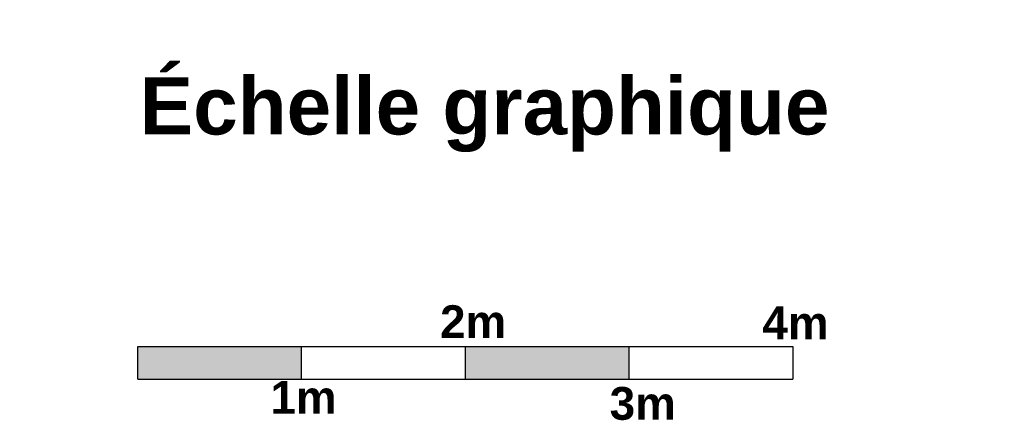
# Model space of a CAD drawing. Header units: millimetres. Extents: x 256333 to 598543, y -23220 to 10679.
# Tile 41 of 45: x 331781 to 337793, y 8232 to 10679. Entities that reach past the tile are written whole.
import ezdxf

# ---------------------------------------------------------------- set-up
doc = ezdxf.new("R2010")
doc.units = ezdxf.units.MM
doc.header["$MEASUREMENT"] = 0
doc.layers.add('Voirie nouvelle', color=7, linetype='Continuous')
doc.styles.get("Standard").update_dxf_attribs({"font": 'txt', "bigfont": 'BIGFONT.SHX'})
doc.styles.add('STYLE_GENERE_6', font='arialbd.ttf')

# ---------------------------------------------------------------- blocks, each defined once
blk = doc.blocks.new('A$C6BFA3A4C')
h = blk.add_hatch(color=252)
h.dxf.hatch_style = 1
h.paths.add_polyline_path([(0, 200), (0, 0), (1000, 0), (1000, 200)])
h.paths.add_polyline_path([(3000, 0), (3000, 200), (2000, 200), (2000, 0)])
for p, q in [((0, 200), (4000, 200)), ((0, 0), (0, 200)), ((1000, 0), (1000, 200)), ((2000, 0), (2000, 200)), ((3000, 0), (3000, 200)), ((4000, 200), (4000, 0)), ((0, 0), (4000, 0))]:
    blk.add_line(p, q)
at = {"char_height": 200, "attachment_point": 1, "style": 'STYLE_GENERE_6'}
for s, insert in [('2m', (1845.5, 450.7)), ('4m', (3814, 443.3)), ('1m', (809.9, -11.5)), ('3m', (2881.2, -48.2))]:
    blk.add_mtext_dynamic_manual_height_columns(s, width=929.333, gutter_width=1, heights=[0], dxfattribs=dict(at, insert=insert))

msp = doc.modelspace()

# ---------------------------------------------------------------- block references
at = {"layer": 'Voirie nouvelle'}
msp.add_blockref('A$C6BFA3A4C', (332502.532, 8483.893), dxfattribs=at)

# ---------------------------------------------------------------- texts
at = {"layer": 'Voirie nouvelle', "color": 0, "insert": (331756.885, 10098.701), "char_height": 350, "width": 5673.12394, "attachment_point": 4}
msp.add_mtext('\\pi757.69;{\\fArial|b1|i0|c0|p34;Échelle graphique}', dxfattribs=at)

doc.saveas('drawing.dxf')
